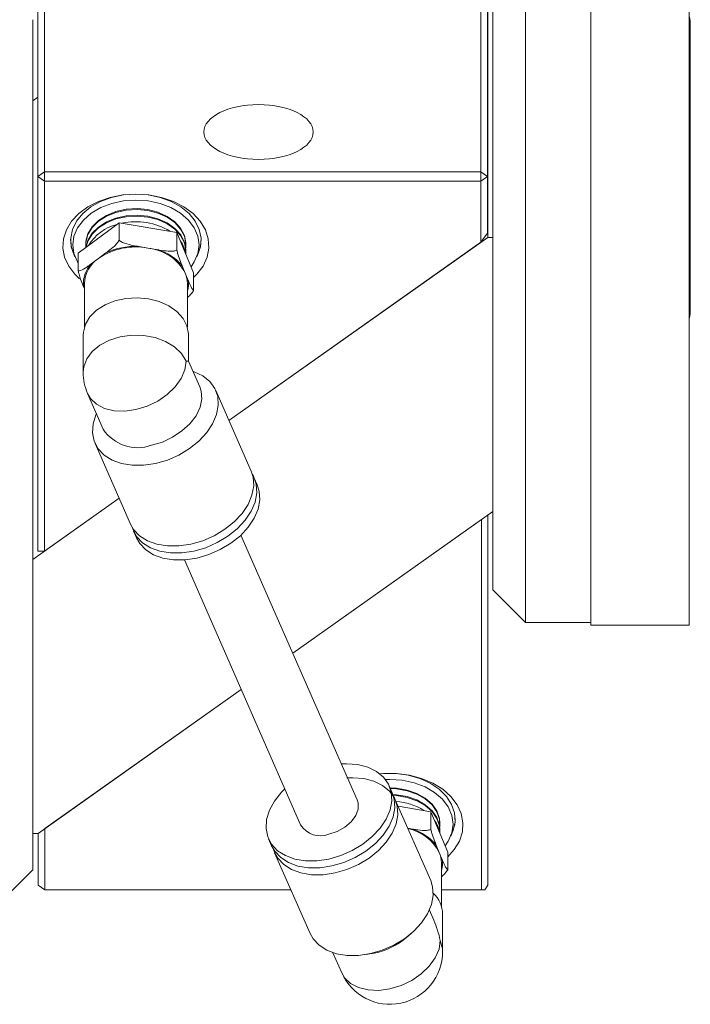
# Model space of a CAD drawing. Header units: inches. Extents: x 1.7 to 30.7, y 1.5 to 21.8.
# Tile 9 of 10: x 17.1 to 19.6, y 16.1 to 19.9. Entities that reach past the tile are written whole.
import ezdxf

# ---------------------------------------------------------------- set-up
doc = ezdxf.new("R2010")
doc.units = ezdxf.units.IN
doc.header["$MEASUREMENT"] = 0

msp = doc.modelspace()

# ---------------------------------------------------------------- linework, layer by layer
at = {"color": 7, "linetype": 'Continuous', "lineweight": 15}
for p, q in [((19.0095, 21.0537), (19.0095, 17.5737)), ((19.2595, 17.5637), (19.2595, 21.0637)), ((19.6345, 17.5637), (19.6345, 21.0637)), ((17.1688, 21.0147), (17.1688, 19.2967)), ((18.8388, 19.2967), (18.8388, 21.0147)), ((17.1438, 19.279), (17.1438, 20.997)), ((18.8638, 20.997), (18.8638, 19.279)), ((18.8845, 17.6987), (18.8845, 20.9287)), ((18.8645, 19.0455), (18.8645, 20.7988)), ((17.1245, 19.878), (17.1245, 16.628)), ((19.6395, 18.7532), (19.6395, 19.8742)), ((17.1438, 19.5819), (17.1245, 19.5683)), ((17.1438, 19.279), (17.1688, 19.2967)), ((17.1438, 19.279), (17.1688, 19.2613)), ((17.1438, 17.8462), (17.1438, 19.279)), ((17.1688, 19.2613), (17.1688, 19.2967)), ((17.1688, 19.2967), (18.8388, 19.2967)), ((18.8388, 19.2613), (18.8388, 19.2967)), ((18.8388, 19.2967), (18.8638, 19.279)), ((18.8388, 19.2613), (18.8638, 19.279)), ((18.8638, 19.279), (18.8638, 19.0626)), ((18.8388, 19.2613), (17.1688, 19.2613)), ((17.1688, 19.2613), (17.1688, 17.8462)), ((18.8388, 19.0273), (18.8388, 19.2613)), ((17.2978, 18.9854), (17.4546, 19.1018)), ((17.4546, 19.1018), (17.6755, 19.064)), ((17.4546, 19.0346), (17.4546, 19.1018)), ((17.6755, 18.9968), (17.6755, 19.064)), ((17.6755, 19.064), (17.7397, 18.9098)), ((18.8645, 19.0455), (17.8749, 18.3456)), ((18.8638, 19.0626), (18.8388, 19.0273)), ((18.8845, 19.0455), (18.8645, 19.0455)), ((17.5253, 19.0118), (17.565, 19.005)), ((17.8749, 18.3456), (18.8388, 19.0273)), ((17.2784, 18.9907), (17.2859, 18.9715)), ((17.2978, 18.9182), (17.2978, 18.9854)), ((17.3762, 18.9657), (17.4044, 18.9866)), ((17.565, 19.005), (17.6048, 18.9982)), ((17.7103, 18.9921), (17.7103, 18.9952)), ((17.7516, 18.9715), (17.7591, 18.9907)), ((17.348, 18.9447), (17.3762, 18.9657)), ((17.6961, 18.9367), (17.7076, 18.909)), ((17.7076, 18.909), (17.7192, 18.8812)), ((17.7397, 18.8426), (17.7397, 18.9098)), ((17.3219, 18.8496), (17.3184, 18.8581)), ((17.3219, 18.8697), (17.3219, 18.7033)), ((17.7156, 18.7033), (17.7156, 18.8697)), ((17.3172, 18.6726), (17.3172, 18.5301)), ((17.7203, 18.5724), (17.7203, 18.6726)), ((17.7632, 18.4748), (17.7203, 18.5724)), ((17.3342, 18.4491), (17.394, 18.3128)), ((17.9596, 18.1526), (17.8242, 18.461)), ((17.3628, 18.2585), (17.4982, 17.9501)), ((17.983, 18.0994), (17.9713, 18.126)), ((17.4549, 18.0486), (17.1245, 17.8149)), ((17.1688, 17.8462), (17.4549, 18.0486)), ((18.1188, 17.4569), (18.8845, 17.9984)), ((18.8405, 17.9673), (18.1188, 17.4569)), ((18.8405, 16.5522), (18.8405, 17.9673)), ((18.8655, 17.985), (18.8655, 16.5699)), ((17.5098, 17.9235), (17.5215, 17.8969)), ((18.3652, 16.8954), (17.9208, 17.908)), ((17.1688, 17.8462), (17.1438, 17.8462)), ((17.7045, 17.813), (18.1489, 16.8005)), ((18.8845, 17.6987), (19.0095, 17.5737)), ((19.0095, 17.5737), (19.2595, 17.5737)), ((19.6345, 17.5637), (19.2595, 17.5637)), ((17.1445, 16.7679), (17.9219, 17.3177)), ((17.9219, 17.3177), (17.1705, 16.7863)), ((18.4994, 16.9226), (18.4877, 16.9492)), ((18.6465, 16.5876), (18.5111, 16.896)), ((18.5219, 16.8714), (18.6472, 16.8499)), ((18.6472, 16.7827), (18.6472, 16.8499)), ((18.6472, 16.8499), (18.7114, 16.6957)), ((17.1705, 16.7863), (17.1705, 16.5522)), ((18.5589, 16.7871), (18.5765, 16.7841)), ((17.1245, 16.7679), (17.1445, 16.7679)), ((17.1455, 16.5699), (17.1455, 16.7686)), ((18.682, 16.778), (18.682, 16.781)), ((18.7233, 16.7574), (18.7309, 16.7766)), ((18.0263, 16.7467), (18.038, 16.7201)), ((18.6678, 16.7226), (18.6793, 16.6949)), ((18.0496, 16.6935), (18.185, 16.385)), ((18.6793, 16.6949), (18.6909, 16.6671)), ((18.7114, 16.6285), (18.7114, 16.6957)), ((18.6873, 16.4892), (18.6873, 16.6556)), ((16.9995, 16.503), (17.1245, 16.628)), ((17.1705, 16.5522), (17.1455, 16.5699)), ((17.1705, 16.5522), (17.1455, 16.5699)), ((18.853, 16.5522), (18.8655, 16.5699)), ((17.1705, 16.5522), (18.1117, 16.5522)), ((17.1705, 16.5522), (17.1705, 16.5522)), ((18.1117, 16.5522), (17.1705, 16.5522)), ((18.6873, 16.5522), (18.8405, 16.5522)), ((18.8405, 16.5522), (18.6873, 16.5522)), ((18.853, 16.5522), (18.8405, 16.5522)), ((18.8405, 16.5522), (18.853, 16.5522)), ((18.6581, 16.4357), (18.6413, 16.4738)), ((18.6921, 16.316), (18.6921, 16.4585)), ((18.555, 16.3708), (18.5712, 16.3845)), ((18.2722, 16.3118), (18.3059, 16.235)), ((18.3855, 16.3029), (18.4065, 16.3056)), ((18.4307, 16.3098), (18.4065, 16.3056))]:
    msp.add_line(p, q, dxfattribs=at)
at = {"color": 7, "linetype": 'Continuous', "lineweight": 15, "flags": 128}
for points in [[(19.6395, 19.8742), (19.6368, 19.8876), (19.6345, 19.8922)], [(17.3033, 18.888), (17.2855, 18.9049), (17.2618, 18.9361), (17.2463, 18.9698), (17.2395, 19.005), (17.2418, 19.0404), (17.2529, 19.0749), (17.2726, 19.1075), (17.3002, 19.1371), (17.3349, 19.1627), (17.3754, 19.1835), (17.4206, 19.1989), (17.4689, 19.2083), (17.5188, 19.2115)], [(17.5188, 19.2115), (17.4715, 19.2083), (17.426, 19.1988), (17.3839, 19.1835), (17.3466, 19.1627), (17.3155, 19.1374), (17.2918, 19.1083), (17.2763, 19.0766), (17.2695, 19.0434), (17.2718, 19.0099), (17.283, 18.9773), (17.2858, 18.9719)], [(17.5188, 19.2115), (17.5687, 19.2083), (17.617, 19.1989), (17.6621, 19.1835), (17.7027, 19.1627), (17.7373, 19.1371), (17.7649, 19.1075), (17.7846, 19.0749), (17.7957, 19.0404), (17.798, 19.005), (17.7913, 18.9698), (17.7758, 18.9361), (17.752, 18.9049), (17.7397, 18.8927)], [(17.7518, 18.9719), (17.7545, 18.9773), (17.7657, 19.0099), (17.768, 19.0434), (17.7612, 19.0766), (17.7457, 19.1083), (17.722, 19.1374), (17.6909, 19.1627), (17.6537, 19.1835), (17.6115, 19.1988), (17.566, 19.2083), (17.5188, 19.2115)], [(17.5188, 19.1883), (17.4716, 19.185), (17.4263, 19.1753), (17.3845, 19.1595), (17.3479, 19.1382), (17.3178, 19.1123), (17.2955, 19.0828), (17.2817, 19.0507), (17.2771, 19.0174), (17.2817, 18.984), (17.2955, 18.9519), (17.2978, 18.948)], [(17.7297, 18.9339), (17.7421, 18.9519), (17.7558, 18.984), (17.7605, 19.0174), (17.7558, 19.0507), (17.7421, 19.0828), (17.7197, 19.1123), (17.6897, 19.1382), (17.653, 19.1595), (17.6113, 19.1753), (17.5659, 19.185), (17.5188, 19.1883)], [(17.7102, 19.0204), (17.7102, 19.0245), (17.7044, 19.0535), (17.69, 19.0809), (17.6676, 19.1055), (17.6383, 19.1262), (17.6033, 19.1419), (17.5644, 19.1519), (17.5234, 19.1558), (17.4821, 19.1533), (17.4426, 19.1446), (17.4066, 19.1301), (17.3758, 19.1105), (17.3518, 19.0867), (17.3355, 19.0597), (17.3279, 19.031), (17.3273, 19.0204)], [(17.7096, 19.0063), (17.7102, 19.0214), (17.7044, 19.0504), (17.69, 19.0779), (17.6676, 19.1025), (17.6383, 19.1232), (17.6033, 19.1389), (17.5644, 19.1489), (17.5234, 19.1527), (17.4821, 19.1503), (17.4426, 19.1416), (17.4066, 19.1271), (17.3758, 19.1075), (17.3518, 19.0836), (17.3355, 19.0567), (17.3279, 19.0279), (17.3279, 19.0063)], [(17.7096, 19.0063), (17.7102, 19.0214), (17.7044, 19.0504), (17.69, 19.0779), (17.6676, 19.1025), (17.6383, 19.1232), (17.6033, 19.1389), (17.5644, 19.1489), (17.5234, 19.1527), (17.4821, 19.1503), (17.4426, 19.1416), (17.4066, 19.1271), (17.3758, 19.1075), (17.3518, 19.0836), (17.3355, 19.0567), (17.3279, 19.0279), (17.3279, 19.0069)], [(17.7103, 18.9952), (17.7102, 18.9992), (17.7045, 19.0282), (17.6901, 19.0557), (17.6676, 19.0803), (17.6383, 19.1009), (17.6033, 19.1166), (17.5644, 19.1267), (17.5234, 19.1305), (17.4821, 19.1281), (17.4426, 19.1194), (17.4066, 19.1049), (17.3758, 19.0853), (17.3518, 19.0614), (17.3355, 19.0345), (17.3279, 19.0063)], [(17.7097, 18.9819), (17.7102, 18.9962), (17.7045, 19.0252), (17.6901, 19.0526), (17.6676, 19.0773), (17.6383, 19.0979), (17.6033, 19.1136), (17.5644, 19.1236), (17.5234, 19.1275), (17.4821, 19.125), (17.4426, 19.1163), (17.4066, 19.1019), (17.3758, 19.0822), (17.3518, 19.0584), (17.3355, 19.0315), (17.3286, 19.0083)], [(17.7097, 18.9819), (17.7102, 18.9962), (17.7044, 19.0252), (17.69, 19.0526), (17.6676, 19.0773), (17.6383, 19.0979), (17.6033, 19.1136), (17.5644, 19.1236), (17.5234, 19.1275), (17.4821, 19.125), (17.4426, 19.1163), (17.4066, 19.1018), (17.3758, 19.0822), (17.3518, 19.0584), (17.3355, 19.0315), (17.3287, 19.0083)], [(17.2779, 18.9919), (17.2713, 19.0141), (17.2688, 19.0393)], [(17.7688, 19.0393), (17.7662, 19.0141), (17.7596, 18.9919)], [(17.7203, 18.6726), (17.7202, 18.6769), (17.7142, 18.7074), (17.6991, 18.7363), (17.6755, 18.7623), (17.6446, 18.784), (17.6078, 18.8005), (17.5668, 18.8111), (17.5236, 18.8151), (17.4802, 18.8125), (17.4385, 18.8034), (17.4007, 18.7881), (17.3683, 18.7675), (17.343, 18.7424), (17.3259, 18.714), (17.3178, 18.6837), (17.3172, 18.6726)], [(19.6345, 18.7352), (19.6368, 18.7398), (19.6395, 18.7532)], [(17.7113, 18.5724), (17.6932, 18.6016), (17.6663, 18.6272), (17.632, 18.648), (17.5921, 18.6629), (17.5485, 18.6711), (17.5033, 18.6722), (17.459, 18.6662), (17.4177, 18.6534), (17.3814, 18.6344), (17.352, 18.6102), (17.331, 18.5819), (17.3194, 18.5511), (17.3172, 18.5301)], [(17.3342, 18.4491), (17.3453, 18.4302), (17.3682, 18.4082), (17.3987, 18.3923), (17.4352, 18.3834), (17.4759, 18.3818), (17.5188, 18.3876), (17.5616, 18.4006), (17.6023, 18.42), (17.6388, 18.445), (17.6693, 18.4743), (17.6922, 18.5063), (17.7064, 18.5396), (17.7113, 18.5724)], [(17.5935, 18.1816), (17.6391, 18.1949), (17.6829, 18.214), (17.7236, 18.2385), (17.7596, 18.2673), (17.7895, 18.2995), (17.8124, 18.3338), (17.8274, 18.3691), (17.8339, 18.4041), (17.8317, 18.4374), (17.8209, 18.468), (17.8019, 18.4946), (17.7754, 18.5164), (17.7423, 18.5325), (17.7371, 18.5343)], [(17.5786, 18.2513), (17.62, 18.2637), (17.6594, 18.2822), (17.6951, 18.3059), (17.7253, 18.3338), (17.7487, 18.3644), (17.7641, 18.3964), (17.7708, 18.4283), (17.7686, 18.4586), (17.7632, 18.4748)], [(17.3679, 18.3722), (17.3661, 18.3681), (17.3553, 18.3328), (17.3531, 18.2985), (17.3597, 18.2664), (17.3746, 18.2377), (17.3975, 18.2134), (17.4274, 18.1944), (17.4634, 18.1814), (17.5041, 18.1748), (17.548, 18.1749), (17.5935, 18.1816)], [(17.7289, 17.8732), (17.7744, 17.8864), (17.8183, 17.9056), (17.859, 17.93), (17.895, 17.9588), (17.9249, 17.991), (17.9478, 18.0254), (17.9627, 18.0606), (17.9693, 18.0956), (17.9671, 18.129), (17.9596, 18.1526)], [(17.7406, 17.8466), (17.7861, 17.8598), (17.83, 17.879), (17.8707, 17.9034), (17.9066, 17.9322), (17.9366, 17.9644), (17.9595, 17.9988), (17.9744, 18.0341), (17.9809, 18.069), (17.9788, 18.1024), (17.968, 18.1329), (17.9646, 18.1389)], [(17.7522, 17.82), (17.7978, 17.8332), (17.8417, 17.8524), (17.8823, 17.8768), (17.9183, 17.9057), (17.9483, 17.9378), (17.9711, 17.9722), (17.9861, 18.0075), (17.9926, 18.0424), (17.9904, 18.0758), (17.983, 18.0994)], [(17.4982, 17.9501), (17.51, 17.9293), (17.5329, 17.905), (17.5628, 17.8859), (17.5988, 17.8729), (17.6395, 17.8663), (17.6833, 17.8664), (17.7289, 17.8732)], [(17.5048, 17.9371), (17.5067, 17.9314), (17.5217, 17.9027), (17.5445, 17.8784), (17.5745, 17.8593), (17.6105, 17.8463), (17.6511, 17.8397), (17.695, 17.8398), (17.7406, 17.8466)], [(17.5215, 17.8969), (17.5333, 17.8761), (17.5562, 17.8518), (17.5862, 17.8328), (17.6221, 17.8197), (17.6628, 17.8131), (17.7067, 17.8132), (17.7522, 17.82)], [(18.3048, 17.033), (18.3248, 17.0338), (18.3673, 17.0305), (18.4058, 17.0206), (18.4389, 17.0045), (18.4654, 16.9828), (18.4844, 16.9561), (18.4952, 16.9256), (18.4974, 16.8922), (18.4909, 16.8573), (18.4759, 16.822), (18.453, 16.7877), (18.4231, 16.7555), (18.3871, 16.7267), (18.3465, 16.7022), (18.3026, 16.683), (18.257, 16.6698)], [(18.3261, 16.9797), (18.3482, 16.9806), (18.3906, 16.9773), (18.4291, 16.9675), (18.4622, 16.9514), (18.4888, 16.9296), (18.5078, 16.903), (18.5186, 16.8724), (18.5207, 16.8391), (18.5142, 16.8041), (18.4993, 16.7688), (18.4764, 16.7345), (18.4464, 16.7023), (18.4105, 16.6735), (18.3698, 16.649), (18.3259, 16.6298), (18.2804, 16.6166)], [(18.4516, 16.9955), (18.4654, 16.9966), (18.5155, 16.9966), (18.5648, 16.9903), (18.6118, 16.9778), (18.6548, 16.9596), (18.6925, 16.9363), (18.7238, 16.9086), (18.7475, 16.8774), (18.763, 16.8437), (18.7697, 16.8086), (18.7675, 16.7732), (18.7563, 16.7386), (18.7366, 16.706), (18.7114, 16.6786)], [(18.7235, 16.7578), (18.733, 16.7793), (18.7397, 16.8125), (18.7375, 16.846), (18.7263, 16.8786), (18.7066, 16.9091), (18.679, 16.9365), (18.6447, 16.9596), (18.6048, 16.9778), (18.5608, 16.9902), (18.5142, 16.9966), (18.4668, 16.9966), (18.4519, 16.9952)], [(18.7014, 16.7198), (18.7138, 16.7378), (18.7275, 16.7699), (18.7322, 16.8032), (18.7275, 16.8366), (18.7138, 16.8687), (18.6915, 16.8982), (18.6614, 16.9241), (18.6248, 16.9454), (18.583, 16.9612), (18.5376, 16.9709), (18.4905, 16.9742), (18.4731, 16.9737)], [(18.257, 16.6698), (18.2115, 16.663), (18.1676, 16.6629), (18.1269, 16.6695), (18.091, 16.6826), (18.061, 16.7016), (18.0381, 16.7259), (18.0232, 16.7546), (18.0167, 16.7867), (18.0188, 16.821), (18.0296, 16.8563), (18.0486, 16.8913), (18.0752, 16.9247), (18.0885, 16.9381)], [(18.682, 16.8063), (18.6801, 16.825), (18.67, 16.8534), (18.6515, 16.8796), (18.6255, 16.9023), (18.5931, 16.9206), (18.556, 16.9335), (18.5158, 16.9405), (18.491, 16.9417)], [(18.6813, 16.7922), (18.6814, 16.7927), (18.6801, 16.8219), (18.67, 16.8503), (18.6515, 16.8765), (18.6255, 16.8993), (18.5931, 16.9176), (18.556, 16.9305), (18.5158, 16.9375), (18.4924, 16.9387)], [(18.6813, 16.7922), (18.6814, 16.7927), (18.6801, 16.8219), (18.67, 16.8503), (18.6515, 16.8765), (18.6255, 16.8993), (18.5931, 16.9176), (18.556, 16.9305), (18.5158, 16.9375), (18.4924, 16.9387)], [(18.4994, 16.9226), (18.5069, 16.899), (18.5091, 16.8656), (18.5026, 16.8307), (18.4876, 16.7954), (18.4647, 16.7611), (18.4348, 16.7289), (18.3988, 16.7001), (18.3581, 16.6756), (18.3142, 16.6564), (18.2687, 16.6432)], [(18.682, 16.781), (18.6801, 16.7997), (18.67, 16.8281), (18.6515, 16.8543), (18.6255, 16.8771), (18.5931, 16.8954), (18.556, 16.9083), (18.5158, 16.9153), (18.4996, 16.9163)], [(18.6814, 16.7678), (18.6801, 16.7967), (18.67, 16.8251), (18.6515, 16.8513), (18.6255, 16.874), (18.5931, 16.8923), (18.556, 16.9052), (18.5158, 16.9122), (18.5018, 16.9132)], [(18.6814, 16.7678), (18.6801, 16.7967), (18.67, 16.8251), (18.6515, 16.8513), (18.6255, 16.8741), (18.5931, 16.8923), (18.556, 16.9053), (18.5158, 16.9122), (18.5018, 16.9132)], [(18.3652, 16.8954), (18.3687, 16.8843), (18.3687, 16.8606), (18.3596, 16.8358), (18.3423, 16.812), (18.318, 16.7911), (18.2888, 16.7748), (18.257, 16.7645)], [(18.2687, 16.6432), (18.2231, 16.6364), (18.1793, 16.6363), (18.1386, 16.6429), (18.1026, 16.656), (18.0727, 16.675), (18.0498, 16.6993), (18.038, 16.7201)], [(18.2804, 16.6166), (18.2348, 16.6099), (18.1909, 16.6098), (18.1503, 16.6164), (18.1143, 16.6294), (18.0843, 16.6484), (18.0615, 16.6727), (18.0465, 16.7014), (18.0446, 16.7072)], [(18.6465, 16.5876), (18.6539, 16.5639), (18.6561, 16.5306), (18.6496, 16.4956), (18.6346, 16.4604), (18.6118, 16.426), (18.5818, 16.3938), (18.5458, 16.365), (18.5052, 16.3406), (18.4613, 16.3214), (18.4157, 16.3082)], [(18.4157, 16.3082), (18.3702, 16.3014), (18.3263, 16.3013), (18.2856, 16.3079), (18.2497, 16.3209), (18.2197, 16.3399), (18.1968, 16.3643), (18.185, 16.385)], [(18.683, 16.3582), (18.6782, 16.3255), (18.6639, 16.2922), (18.641, 16.2602), (18.6105, 16.2309), (18.574, 16.2059), (18.5333, 16.1865), (18.4905, 16.1735), (18.4477, 16.1676), (18.407, 16.1693), (18.3705, 16.1782), (18.34, 16.1941), (18.317, 16.2161), (18.3059, 16.235)], [(18.6921, 16.316), (18.6915, 16.3269), (18.683, 16.3582)]]:
    msp.add_lwpolyline(points, dxfattribs=at)
at = {"color": 7, "linetype": 'Continuous', "lineweight": 15}
for centre, radius, start, end in [((17.4868, 18.9275), 0.1725, 103.9017, 149.1296), ((17.5191, 18.8575), 0.2483, 58.5651, 102.4818), ((17.5181, 18.7571), 0.2523, 79.2869, 124.2298), ((17.5171, 18.7481), 0.2638, 88.225, 115.2918), ((17.6008, 18.9666), 0.1098, 7.5679, 36.2869), ((17.5465, 18.8236), 0.1823, 27.9154, 84.1678), ((17.55, 18.8183), 0.188, 39.0336, 73.0495), ((17.4293, 18.8685), 0.1114, 136.8653, 185.3666), ((17.4436, 18.8642), 0.1219, 123.602, 177.4171), ((17.6142, 18.8695), 0.1014, 0.1044, 22.9304), ((17.618, 18.8697), 0.1019, 343.4924, 6.5085), ((17.5188, 18.5301), 0.2016, 180, 203.6958), ((17.525, 18.3983), 0.1564, 213.1155, 290.0269), ((18.4956, 16.6545), 0.2364, 58.1384, 85.6216), ((18.6111, 16.8256), 0.1294, 338.3272, 359.8223), ((18.2244, 16.8469), 0.0887, 211.5649, 291.5773), ((18.5231, 16.6137), 0.1761, 27.4593, 78.1046), ((18.5753, 16.7535), 0.1069, 7.1787, 36.6762), ((18.5217, 16.6042), 0.188, 39.0334, 73.0498), ((18.586, 16.6554), 0.1014, 0.1074, 22.9282), ((18.5897, 16.6556), 0.1019, 343.4929, 6.5088), ((18.5739, 16.4548), 0.1182, 1.8021, 45.7563), ((18.3686, 16.5934), 0.2903, 282.3359, 309.9395), ((18.4905, 16.316), 0.2016, 203.6958, 0)]:
    msp.add_arc(centre, radius, start, end, dxfattribs=at)
msp.add_ellipse((17.988, 19.4487), major_axis=(0.2093, 0), ratio=0.499926, dxfattribs=at)
for centre, major_axis, ratio, start_param, end_param in [((17.5188, 18.5301), (0.2016, 0.0423), 0.03064, 0.006428, 0.294526), ((18.4905, 16.316), (-0.0585, 0.2789), 0.691557, 4.718817, 5.006915)]:
    msp.add_ellipse(centre, major_axis=major_axis, ratio=ratio, start_param=start_param, end_param=end_param, dxfattribs=at)
for points, knots in [([(17.4044, 18.9866), (17.4053, 18.9873), (17.4143, 18.994), (17.4283, 19.005), (17.4448, 19.0207), (17.4518, 19.0307), (17.4546, 19.0346)], [0, 0, 0, 0, 0.052875, 0.517958, 0.809655, 1, 1, 1, 1]), ([(17.4546, 19.0346), (17.4588, 19.0319), (17.4728, 19.023), (17.498, 19.0168), (17.5173, 19.0132), (17.5253, 19.0118)], [0, 0, 0, 0, 0.204334, 0.673303, 1, 1, 1, 1]), ([(17.6048, 18.9982), (17.6061, 18.998), (17.6188, 18.9958), (17.6385, 18.9931), (17.6617, 18.9925), (17.6716, 18.9956), (17.6755, 18.9968)], [0, 0, 0, 0, 0.052873, 0.517956, 0.809653, 1, 1, 1, 1]), ([(17.6755, 18.9968), (17.6767, 18.9919), (17.6808, 18.9756), (17.6881, 18.9561), (17.6937, 18.9424), (17.6961, 18.9367)], [0, 0, 0, 0, 0.204357, 0.673361, 1, 1, 1, 1]), ([(17.2978, 18.9182), (17.3008, 18.9184), (17.3107, 18.9193), (17.3286, 18.9307), (17.3424, 18.9406), (17.348, 18.9447)], [0, 0, 0, 0, 0.2043363, 0.673299, 1, 1, 1, 1]), ([(17.3184, 18.8581), (17.318, 18.859), (17.3143, 18.8679), (17.3086, 18.8823), (17.3018, 18.9019), (17.299, 18.9136), (17.2978, 18.9182)], [0, 0, 0, 0, 0.052977, 0.518037, 0.80972, 1, 1, 1, 1]), ([(17.7192, 18.8812), (17.7195, 18.8803), (17.7232, 18.8715), (17.7289, 18.8583), (17.7357, 18.8456), (17.7386, 18.8434), (17.7397, 18.8426)], [0, 0, 0, 0, 0.052976, 0.518036, 0.80972, 1, 1, 1, 1]), ([(17.7397, 18.8426), (17.7367, 18.8383), (17.7295, 18.828), (17.7207, 18.8206), (17.7156, 18.8163)], [0, 0, 0, 0, 0.412419, 1, 1, 1, 1]), ([(18.5765, 16.7841), (18.5778, 16.7839), (18.5905, 16.7817), (18.6102, 16.7789), (18.6334, 16.7784), (18.6433, 16.7815), (18.6472, 16.7827)], [0, 0, 0, 0, 0.0528729, 0.5179557, 0.8096541, 1, 1, 1, 1]), ([(18.6472, 16.7827), (18.6485, 16.7778), (18.6525, 16.7615), (18.6599, 16.742), (18.6655, 16.7283), (18.6678, 16.7226)], [0, 0, 0, 0, 0.204354, 0.673362, 1, 1, 1, 1]), ([(18.6909, 16.6671), (18.6913, 16.6662), (18.6949, 16.6574), (18.7007, 16.6442), (18.7074, 16.6315), (18.7103, 16.6293), (18.7114, 16.6285)], [0, 0, 0, 0, 0.052978, 0.518036, 0.809719, 1, 1, 1, 1]), ([(18.7114, 16.6285), (18.7084, 16.6242), (18.7012, 16.6139), (18.6925, 16.6065), (18.6873, 16.6022)], [0, 0, 0, 0, 0.412421, 1, 1, 1, 1])]:
    msp.add_open_spline(points, degree=3, knots=knots, dxfattribs=at)

doc.saveas('drawing.dxf')
